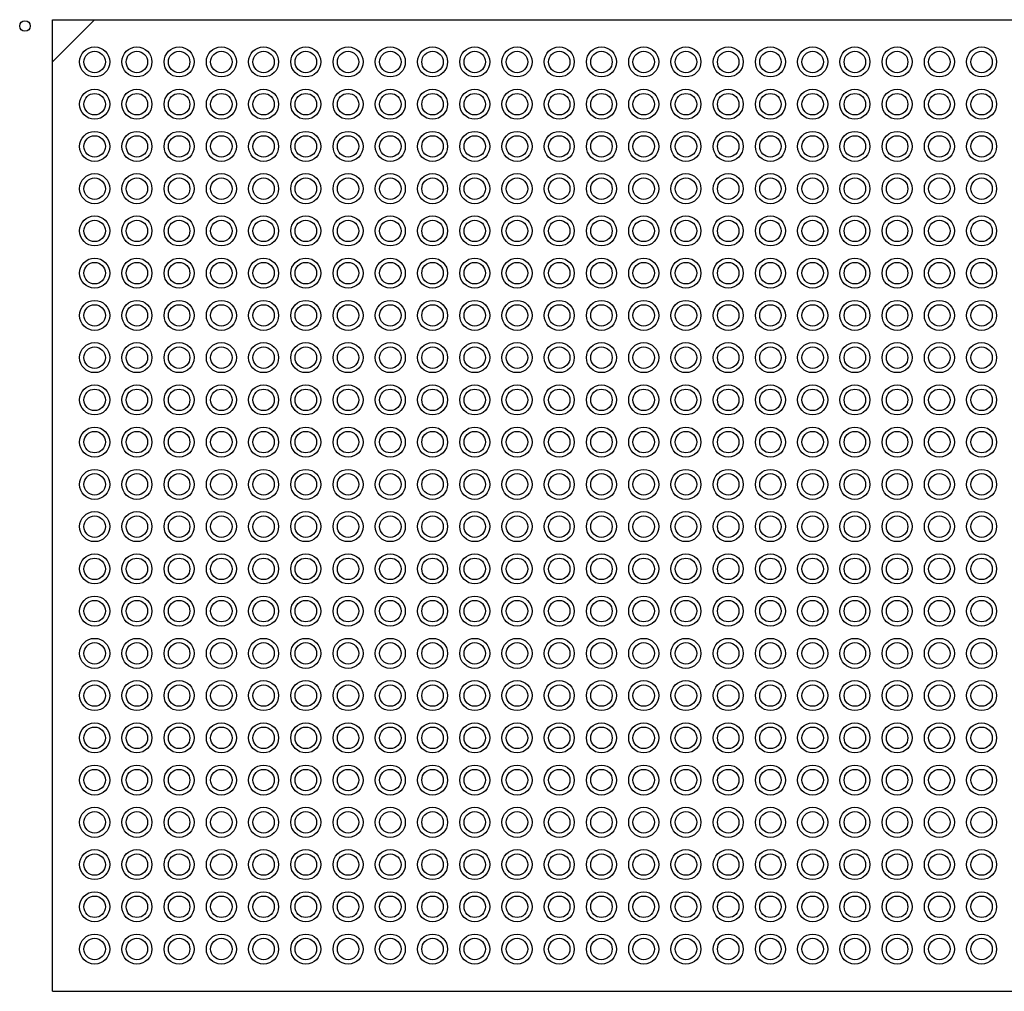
# Model space of a CAD drawing. Header units: millimetres. Extents: x -1 to 143, y -1 to 92.
# Tile 5 of 8: x 68 to 91, y 33 to 56. Entities that reach past the tile are written whole.
import ezdxf

# ---------------------------------------------------------------- set-up
doc = ezdxf.new("R2010")
doc.units = ezdxf.units.MM
for name, color, linetype in [('TopLayer', 1, 'Continuous'), ('TopOverlay', 2, 'Continuous'), ('TopPaste', 8, 'Continuous'), ('TopSolder', 216, 'Continuous')]:
    doc.layers.add(name, color=color, linetype=linetype)

msp = doc.modelspace()

# ---------------------------------------------------------------- linework, layer by layer
at = {"layer": 'TopLayer'}
for centre in [(69.509894, 54.950106), (70.509892, 54.950106), (71.50989, 54.950106), (72.509888, 54.950106), (73.509886, 54.950106), (74.509884, 54.950106), (75.509882, 54.950106), (76.50988, 54.950106), (77.509878, 54.950106), (78.509876, 54.950106), (79.510128, 54.950106), (80.510126, 54.950106), (81.510124, 54.950106), (82.510122, 54.950106), (83.51012, 54.950106), (84.510118, 54.950106), (85.510116, 54.950106), (86.510114, 54.950106), (87.510112, 54.950106), (88.51011, 54.950106), (89.510108, 54.950106), (90.510106, 54.950106), (69.509894, 53.950108), (70.509892, 53.950108), (71.50989, 53.950108), (72.509888, 53.950108), (73.509886, 53.950108), (74.509884, 53.950108), (75.509882, 53.950108), (76.50988, 53.950108), (77.509878, 53.950108), (78.509876, 53.950108), (79.510128, 53.950108), (80.510126, 53.950108), (81.510124, 53.950108), (82.510122, 53.950108), (83.51012, 53.950108), (84.510118, 53.950108), (85.510116, 53.950108), (86.510114, 53.950108), (87.510112, 53.950108), (88.51011, 53.950108), (89.510108, 53.950108), (90.510106, 53.950108), (69.509894, 52.95011), (70.509892, 52.95011), (71.50989, 52.95011), (72.509888, 52.95011), (73.509886, 52.95011), (74.509884, 52.95011), (75.509882, 52.95011), (76.50988, 52.95011), (77.509878, 52.95011), (78.509876, 52.95011), (79.510128, 52.95011), (80.510126, 52.95011), (81.510124, 52.95011), (82.510122, 52.95011), (83.51012, 52.95011), (84.510118, 52.95011), (85.510116, 52.95011), (86.510114, 52.95011), (87.510112, 52.95011), (88.51011, 52.95011), (89.510108, 52.95011), (90.510106, 52.95011), (69.509894, 51.950112), (70.509892, 51.950112), (71.50989, 51.950112), (72.509888, 51.950112), (73.509886, 51.950112), (74.509884, 51.950112), (75.509882, 51.950112), (76.50988, 51.950112), (77.509878, 51.950112), (78.509876, 51.950112), (79.510128, 51.950112), (80.510126, 51.950112), (81.510124, 51.950112), (82.510122, 51.950112), (83.51012, 51.950112), (84.510118, 51.950112), (85.510116, 51.950112), (86.510114, 51.950112), (87.510112, 51.950112), (88.51011, 51.950112), (89.510108, 51.950112), (90.510106, 51.950112), (69.509894, 50.950114), (70.509892, 50.950114), (71.50989, 50.950114), (72.509888, 50.950114), (73.509886, 50.950114), (74.509884, 50.950114), (75.509882, 50.950114), (76.50988, 50.950114), (77.509878, 50.950114), (78.509876, 50.950114), (79.510128, 50.950114), (80.510126, 50.950114), (81.510124, 50.950114), (82.510122, 50.950114), (83.51012, 50.950114), (84.510118, 50.950114), (85.510116, 50.950114), (86.510114, 50.950114), (87.510112, 50.950114), (88.51011, 50.950114), (89.510108, 50.950114), (90.510106, 50.950114), (69.509894, 49.950116), (70.509892, 49.950116), (71.50989, 49.950116), (72.509888, 49.950116), (73.509886, 49.950116), (74.509884, 49.950116), (75.509882, 49.950116), (76.50988, 49.950116), (77.509878, 49.950116), (78.509876, 49.950116), (79.510128, 49.950116), (80.510126, 49.950116), (81.510124, 49.950116), (82.510122, 49.950116), (83.51012, 49.950116), (84.510118, 49.950116), (85.510116, 49.950116), (86.510114, 49.950116), (87.510112, 49.950116), (88.51011, 49.950116), (89.510108, 49.950116), (90.510106, 49.950116), (69.509894, 48.950118), (70.509892, 48.950118), (71.50989, 48.950118), (72.509888, 48.950118), (73.509886, 48.950118), (74.509884, 48.950118), (75.509882, 48.950118), (76.50988, 48.950118), (77.509878, 48.950118), (78.509876, 48.950118), (79.510128, 48.950118), (80.510126, 48.950118), (81.510124, 48.950118), (82.510122, 48.950118), (83.51012, 48.950118), (84.510118, 48.950118), (85.510116, 48.950118), (86.510114, 48.950118), (87.510112, 48.950118), (88.51011, 48.950118), (89.510108, 48.950118), (90.510106, 48.950118), (69.509894, 47.95012), (70.509892, 47.95012), (71.50989, 47.95012), (72.509888, 47.95012), (73.509886, 47.95012), (74.509884, 47.95012), (75.509882, 47.95012), (76.50988, 47.95012), (77.509878, 47.95012), (78.509876, 47.95012), (79.510128, 47.95012), (80.510126, 47.95012), (81.510124, 47.95012), (82.510122, 47.95012), (83.51012, 47.95012), (84.510118, 47.95012), (85.510116, 47.95012), (86.510114, 47.95012), (87.510112, 47.95012), (88.51011, 47.95012), (89.510108, 47.95012), (90.510106, 47.95012), (69.509894, 46.950122), (70.509892, 46.950122), (71.50989, 46.950122), (72.509888, 46.950122), (73.509886, 46.950122), (74.509884, 46.950122), (75.509882, 46.950122), (76.50988, 46.950122), (77.509878, 46.950122), (78.509876, 46.950122), (79.510128, 46.950122), (80.510126, 46.950122), (81.510124, 46.950122), (82.510122, 46.950122), (83.51012, 46.950122), (84.510118, 46.950122), (85.510116, 46.950122), (86.510114, 46.950122), (87.510112, 46.950122), (88.51011, 46.950122), (89.510108, 46.950122), (90.510106, 46.950122), (69.509894, 45.950124), (70.509892, 45.950124), (71.50989, 45.950124), (72.509888, 45.950124), (73.509886, 45.950124), (74.509884, 45.950124), (75.509882, 45.950124), (76.50988, 45.950124), (77.509878, 45.950124), (78.509876, 45.950124), (79.510128, 45.950124), (80.510126, 45.950124), (81.510124, 45.950124), (82.510122, 45.950124), (83.51012, 45.950124), (84.510118, 45.950124), (85.510116, 45.950124), (86.510114, 45.950124), (87.510112, 45.950124), (88.51011, 45.950124), (89.510108, 45.950124), (90.510106, 45.950124), (69.509894, 44.949872), (70.509892, 44.949872), (71.50989, 44.949872), (72.509888, 44.949872), (73.509886, 44.949872), (74.509884, 44.949872), (75.509882, 44.949872), (76.50988, 44.949872), (77.509878, 44.949872), (78.509876, 44.949872), (79.510128, 44.949872), (80.510126, 44.949872), (81.510124, 44.949872), (82.510122, 44.949872), (83.51012, 44.949872), (84.510118, 44.949872), (85.510116, 44.949872), (86.510114, 44.949872), (87.510112, 44.949872), (88.51011, 44.949872), (89.510108, 44.949872), (90.510106, 44.949872), (69.509894, 43.949874), (70.509892, 43.949874), (71.50989, 43.949874), (72.509888, 43.949874), (73.509886, 43.949874), (74.509884, 43.949874), (75.509882, 43.949874), (76.50988, 43.949874), (77.509878, 43.949874), (78.509876, 43.949874), (79.510128, 43.949874), (80.510126, 43.949874), (81.510124, 43.949874), (82.510122, 43.949874), (83.51012, 43.949874), (84.510118, 43.949874), (85.510116, 43.949874), (86.510114, 43.949874), (87.510112, 43.949874), (88.51011, 43.949874), (89.510108, 43.949874), (90.510106, 43.949874), (69.509894, 42.949876), (70.509892, 42.949876), (71.50989, 42.949876), (72.509888, 42.949876), (73.509886, 42.949876), (74.509884, 42.949876), (75.509882, 42.949876), (76.50988, 42.949876), (77.509878, 42.949876), (78.509876, 42.949876), (79.510128, 42.949876), (80.510126, 42.949876), (81.510124, 42.949876), (82.510122, 42.949876), (83.51012, 42.949876), (84.510118, 42.949876), (85.510116, 42.949876), (86.510114, 42.949876), (87.510112, 42.949876), (88.51011, 42.949876), (89.510108, 42.949876), (90.510106, 42.949876), (69.509894, 41.949878), (70.509892, 41.949878), (71.50989, 41.949878), (72.509888, 41.949878), (73.509886, 41.949878), (74.509884, 41.949878), (75.509882, 41.949878), (76.50988, 41.949878), (77.509878, 41.949878), (78.509876, 41.949878), (79.510128, 41.949878), (80.510126, 41.949878), (81.510124, 41.949878), (82.510122, 41.949878), (83.51012, 41.949878), (84.510118, 41.949878), (85.510116, 41.949878), (86.510114, 41.949878), (87.510112, 41.949878), (88.51011, 41.949878), (89.510108, 41.949878), (90.510106, 41.949878), (69.509894, 40.94988), (70.509892, 40.94988), (71.50989, 40.94988), (72.509888, 40.94988), (73.509886, 40.94988), (74.509884, 40.94988), (75.509882, 40.94988), (76.50988, 40.94988), (77.509878, 40.94988), (78.509876, 40.94988), (79.510128, 40.94988), (80.510126, 40.94988), (81.510124, 40.94988), (82.510122, 40.94988), (83.51012, 40.94988), (84.510118, 40.94988), (85.510116, 40.94988), (86.510114, 40.94988), (87.510112, 40.94988), (88.51011, 40.94988), (89.510108, 40.94988), (90.510106, 40.94988), (69.509894, 39.949882), (70.509892, 39.949882), (71.50989, 39.949882), (72.509888, 39.949882), (73.509886, 39.949882), (74.509884, 39.949882), (75.509882, 39.949882), (76.50988, 39.949882), (77.509878, 39.949882), (78.509876, 39.949882), (79.510128, 39.949882), (80.510126, 39.949882), (81.510124, 39.949882), (82.510122, 39.949882), (83.51012, 39.949882), (84.510118, 39.949882), (85.510116, 39.949882), (86.510114, 39.949882), (87.510112, 39.949882), (88.51011, 39.949882), (89.510108, 39.949882), (90.510106, 39.949882), (69.509894, 38.949884), (70.509892, 38.949884), (71.50989, 38.949884), (72.509888, 38.949884), (73.509886, 38.949884), (74.509884, 38.949884), (75.509882, 38.949884), (76.50988, 38.949884), (77.509878, 38.949884), (78.509876, 38.949884), (79.510128, 38.949884), (80.510126, 38.949884), (81.510124, 38.949884), (82.510122, 38.949884), (83.51012, 38.949884), (84.510118, 38.949884), (85.510116, 38.949884), (86.510114, 38.949884), (87.510112, 38.949884), (88.51011, 38.949884), (89.510108, 38.949884), (90.510106, 38.949884), (69.509894, 37.949886), (70.509892, 37.949886), (71.50989, 37.949886), (72.509888, 37.949886), (73.509886, 37.949886), (74.509884, 37.949886), (75.509882, 37.949886), (76.50988, 37.949886), (77.509878, 37.949886), (78.509876, 37.949886), (79.510128, 37.949886), (80.510126, 37.949886), (81.510124, 37.949886), (82.510122, 37.949886), (83.51012, 37.949886), (84.510118, 37.949886), (85.510116, 37.949886), (86.510114, 37.949886), (87.510112, 37.949886), (88.51011, 37.949886), (89.510108, 37.949886), (90.510106, 37.949886), (69.509894, 36.949888), (70.509892, 36.949888), (71.50989, 36.949888), (72.509888, 36.949888), (73.509886, 36.949888), (74.509884, 36.949888), (75.509882, 36.949888), (76.50988, 36.949888), (77.509878, 36.949888), (78.509876, 36.949888), (79.510128, 36.949888), (80.510126, 36.949888), (81.510124, 36.949888), (82.510122, 36.949888), (83.51012, 36.949888), (84.510118, 36.949888), (85.510116, 36.949888), (86.510114, 36.949888), (87.510112, 36.949888), (88.51011, 36.949888), (89.510108, 36.949888), (90.510106, 36.949888), (69.509894, 35.94989), (70.509892, 35.94989), (71.50989, 35.94989), (72.509888, 35.94989), (73.509886, 35.94989), (74.509884, 35.94989), (75.509882, 35.94989), (76.50988, 35.94989), (77.509878, 35.94989), (78.509876, 35.94989), (79.510128, 35.94989), (80.510126, 35.94989), (81.510124, 35.94989), (82.510122, 35.94989), (83.51012, 35.94989), (84.510118, 35.94989), (85.510116, 35.94989), (86.510114, 35.94989), (87.510112, 35.94989), (88.51011, 35.94989), (89.510108, 35.94989), (90.510106, 35.94989), (69.509894, 34.949892), (70.509892, 34.949892), (71.50989, 34.949892), (72.509888, 34.949892), (73.509886, 34.949892), (74.509884, 34.949892), (75.509882, 34.949892), (76.50988, 34.949892), (77.509878, 34.949892), (78.509876, 34.949892), (79.510128, 34.949892), (80.510126, 34.949892), (81.510124, 34.949892), (82.510122, 34.949892), (83.51012, 34.949892), (84.510118, 34.949892), (85.510116, 34.949892), (86.510114, 34.949892), (87.510112, 34.949892), (88.51011, 34.949892), (89.510108, 34.949892), (90.510106, 34.949892), (69.509894, 33.949894), (70.509892, 33.949894), (71.50989, 33.949894), (72.509888, 33.949894), (73.509886, 33.949894), (74.509884, 33.949894), (75.509882, 33.949894), (76.50988, 33.949894), (77.509878, 33.949894), (78.509876, 33.949894), (79.510128, 33.949894), (80.510126, 33.949894), (81.510124, 33.949894), (82.510122, 33.949894), (83.51012, 33.949894), (84.510118, 33.949894), (85.510116, 33.949894), (86.510114, 33.949894), (87.510112, 33.949894), (88.51011, 33.949894), (89.510108, 33.949894), (90.510106, 33.949894)]:
    msp.add_circle(centre, 0.254, dxfattribs=at)
at = {"layer": 'TopOverlay'}
for p, q in [((68.509896, 54.950106), (69.509894, 55.950104)), ((68.509896, 32.949896), (68.509896, 55.950104)), ((68.509896, 55.950104), (91.510104, 55.950104)), ((68.509896, 32.949896), (91.510104, 32.949896))]:
    msp.add_line(p, q, dxfattribs=at)
msp.add_circle((67.85991, 55.79999), 0.124968, dxfattribs=at)
at = {"layer": 'TopPaste'}
for centre in [(69.509894, 54.950106), (70.509892, 54.950106), (71.50989, 54.950106), (72.509888, 54.950106), (73.509886, 54.950106), (74.509884, 54.950106), (75.509882, 54.950106), (76.50988, 54.950106), (77.509878, 54.950106), (78.509876, 54.950106), (79.510128, 54.950106), (80.510126, 54.950106), (81.510124, 54.950106), (82.510122, 54.950106), (83.51012, 54.950106), (84.510118, 54.950106), (85.510116, 54.950106), (86.510114, 54.950106), (87.510112, 54.950106), (88.51011, 54.950106), (89.510108, 54.950106), (90.510106, 54.950106), (69.509894, 53.950108), (70.509892, 53.950108), (71.50989, 53.950108), (72.509888, 53.950108), (73.509886, 53.950108), (74.509884, 53.950108), (75.509882, 53.950108), (76.50988, 53.950108), (77.509878, 53.950108), (78.509876, 53.950108), (79.510128, 53.950108), (80.510126, 53.950108), (81.510124, 53.950108), (82.510122, 53.950108), (83.51012, 53.950108), (84.510118, 53.950108), (85.510116, 53.950108), (86.510114, 53.950108), (87.510112, 53.950108), (88.51011, 53.950108), (89.510108, 53.950108), (90.510106, 53.950108), (69.509894, 52.95011), (70.509892, 52.95011), (71.50989, 52.95011), (72.509888, 52.95011), (73.509886, 52.95011), (74.509884, 52.95011), (75.509882, 52.95011), (76.50988, 52.95011), (77.509878, 52.95011), (78.509876, 52.95011), (79.510128, 52.95011), (80.510126, 52.95011), (81.510124, 52.95011), (82.510122, 52.95011), (83.51012, 52.95011), (84.510118, 52.95011), (85.510116, 52.95011), (86.510114, 52.95011), (87.510112, 52.95011), (88.51011, 52.95011), (89.510108, 52.95011), (90.510106, 52.95011), (69.509894, 51.950112), (70.509892, 51.950112), (71.50989, 51.950112), (72.509888, 51.950112), (73.509886, 51.950112), (74.509884, 51.950112), (75.509882, 51.950112), (76.50988, 51.950112), (77.509878, 51.950112), (78.509876, 51.950112), (79.510128, 51.950112), (80.510126, 51.950112), (81.510124, 51.950112), (82.510122, 51.950112), (83.51012, 51.950112), (84.510118, 51.950112), (85.510116, 51.950112), (86.510114, 51.950112), (87.510112, 51.950112), (88.51011, 51.950112), (89.510108, 51.950112), (90.510106, 51.950112), (69.509894, 50.950114), (70.509892, 50.950114), (71.50989, 50.950114), (72.509888, 50.950114), (73.509886, 50.950114), (74.509884, 50.950114), (75.509882, 50.950114), (76.50988, 50.950114), (77.509878, 50.950114), (78.509876, 50.950114), (79.510128, 50.950114), (80.510126, 50.950114), (81.510124, 50.950114), (82.510122, 50.950114), (83.51012, 50.950114), (84.510118, 50.950114), (85.510116, 50.950114), (86.510114, 50.950114), (87.510112, 50.950114), (88.51011, 50.950114), (89.510108, 50.950114), (90.510106, 50.950114), (69.509894, 49.950116), (70.509892, 49.950116), (71.50989, 49.950116), (72.509888, 49.950116), (73.509886, 49.950116), (74.509884, 49.950116), (75.509882, 49.950116), (76.50988, 49.950116), (77.509878, 49.950116), (78.509876, 49.950116), (79.510128, 49.950116), (80.510126, 49.950116), (81.510124, 49.950116), (82.510122, 49.950116), (83.51012, 49.950116), (84.510118, 49.950116), (85.510116, 49.950116), (86.510114, 49.950116), (87.510112, 49.950116), (88.51011, 49.950116), (89.510108, 49.950116), (90.510106, 49.950116), (69.509894, 48.950118), (70.509892, 48.950118), (71.50989, 48.950118), (72.509888, 48.950118), (73.509886, 48.950118), (74.509884, 48.950118), (75.509882, 48.950118), (76.50988, 48.950118), (77.509878, 48.950118), (78.509876, 48.950118), (79.510128, 48.950118), (80.510126, 48.950118), (81.510124, 48.950118), (82.510122, 48.950118), (83.51012, 48.950118), (84.510118, 48.950118), (85.510116, 48.950118), (86.510114, 48.950118), (87.510112, 48.950118), (88.51011, 48.950118), (89.510108, 48.950118), (90.510106, 48.950118), (69.509894, 47.95012), (70.509892, 47.95012), (71.50989, 47.95012), (72.509888, 47.95012), (73.509886, 47.95012), (74.509884, 47.95012), (75.509882, 47.95012), (76.50988, 47.95012), (77.509878, 47.95012), (78.509876, 47.95012), (79.510128, 47.95012), (80.510126, 47.95012), (81.510124, 47.95012), (82.510122, 47.95012), (83.51012, 47.95012), (84.510118, 47.95012), (85.510116, 47.95012), (86.510114, 47.95012), (87.510112, 47.95012), (88.51011, 47.95012), (89.510108, 47.95012), (90.510106, 47.95012), (69.509894, 46.950122), (70.509892, 46.950122), (71.50989, 46.950122), (72.509888, 46.950122), (73.509886, 46.950122), (74.509884, 46.950122), (75.509882, 46.950122), (76.50988, 46.950122), (77.509878, 46.950122), (78.509876, 46.950122), (79.510128, 46.950122), (80.510126, 46.950122), (81.510124, 46.950122), (82.510122, 46.950122), (83.51012, 46.950122), (84.510118, 46.950122), (85.510116, 46.950122), (86.510114, 46.950122), (87.510112, 46.950122), (88.51011, 46.950122), (89.510108, 46.950122), (90.510106, 46.950122), (69.509894, 45.950124), (70.509892, 45.950124), (71.50989, 45.950124), (72.509888, 45.950124), (73.509886, 45.950124), (74.509884, 45.950124), (75.509882, 45.950124), (76.50988, 45.950124), (77.509878, 45.950124), (78.509876, 45.950124), (79.510128, 45.950124), (80.510126, 45.950124), (81.510124, 45.950124), (82.510122, 45.950124), (83.51012, 45.950124), (84.510118, 45.950124), (85.510116, 45.950124), (86.510114, 45.950124), (87.510112, 45.950124), (88.51011, 45.950124), (89.510108, 45.950124), (90.510106, 45.950124), (69.509894, 44.949872), (70.509892, 44.949872), (71.50989, 44.949872), (72.509888, 44.949872), (73.509886, 44.949872), (74.509884, 44.949872), (75.509882, 44.949872), (76.50988, 44.949872), (77.509878, 44.949872), (78.509876, 44.949872), (79.510128, 44.949872), (80.510126, 44.949872), (81.510124, 44.949872), (82.510122, 44.949872), (83.51012, 44.949872), (84.510118, 44.949872), (85.510116, 44.949872), (86.510114, 44.949872), (87.510112, 44.949872), (88.51011, 44.949872), (89.510108, 44.949872), (90.510106, 44.949872), (69.509894, 43.949874), (70.509892, 43.949874), (71.50989, 43.949874), (72.509888, 43.949874), (73.509886, 43.949874), (74.509884, 43.949874), (75.509882, 43.949874), (76.50988, 43.949874), (77.509878, 43.949874), (78.509876, 43.949874), (79.510128, 43.949874), (80.510126, 43.949874), (81.510124, 43.949874), (82.510122, 43.949874), (83.51012, 43.949874), (84.510118, 43.949874), (85.510116, 43.949874), (86.510114, 43.949874), (87.510112, 43.949874), (88.51011, 43.949874), (89.510108, 43.949874), (90.510106, 43.949874), (69.509894, 42.949876), (70.509892, 42.949876), (71.50989, 42.949876), (72.509888, 42.949876), (73.509886, 42.949876), (74.509884, 42.949876), (75.509882, 42.949876), (76.50988, 42.949876), (77.509878, 42.949876), (78.509876, 42.949876), (79.510128, 42.949876), (80.510126, 42.949876), (81.510124, 42.949876), (82.510122, 42.949876), (83.51012, 42.949876), (84.510118, 42.949876), (85.510116, 42.949876), (86.510114, 42.949876), (87.510112, 42.949876), (88.51011, 42.949876), (89.510108, 42.949876), (90.510106, 42.949876), (69.509894, 41.949878), (70.509892, 41.949878), (71.50989, 41.949878), (72.509888, 41.949878), (73.509886, 41.949878), (74.509884, 41.949878), (75.509882, 41.949878), (76.50988, 41.949878), (77.509878, 41.949878), (78.509876, 41.949878), (79.510128, 41.949878), (80.510126, 41.949878), (81.510124, 41.949878), (82.510122, 41.949878), (83.51012, 41.949878), (84.510118, 41.949878), (85.510116, 41.949878), (86.510114, 41.949878), (87.510112, 41.949878), (88.51011, 41.949878), (89.510108, 41.949878), (90.510106, 41.949878), (69.509894, 40.94988), (70.509892, 40.94988), (71.50989, 40.94988), (72.509888, 40.94988), (73.509886, 40.94988), (74.509884, 40.94988), (75.509882, 40.94988), (76.50988, 40.94988), (77.509878, 40.94988), (78.509876, 40.94988), (79.510128, 40.94988), (80.510126, 40.94988), (81.510124, 40.94988), (82.510122, 40.94988), (83.51012, 40.94988), (84.510118, 40.94988), (85.510116, 40.94988), (86.510114, 40.94988), (87.510112, 40.94988), (88.51011, 40.94988), (89.510108, 40.94988), (90.510106, 40.94988), (69.509894, 39.949882), (70.509892, 39.949882), (71.50989, 39.949882), (72.509888, 39.949882), (73.509886, 39.949882), (74.509884, 39.949882), (75.509882, 39.949882), (76.50988, 39.949882), (77.509878, 39.949882), (78.509876, 39.949882), (79.510128, 39.949882), (80.510126, 39.949882), (81.510124, 39.949882), (82.510122, 39.949882), (83.51012, 39.949882), (84.510118, 39.949882), (85.510116, 39.949882), (86.510114, 39.949882), (87.510112, 39.949882), (88.51011, 39.949882), (89.510108, 39.949882), (90.510106, 39.949882), (69.509894, 38.949884), (70.509892, 38.949884), (71.50989, 38.949884), (72.509888, 38.949884), (73.509886, 38.949884), (74.509884, 38.949884), (75.509882, 38.949884), (76.50988, 38.949884), (77.509878, 38.949884), (78.509876, 38.949884), (79.510128, 38.949884), (80.510126, 38.949884), (81.510124, 38.949884), (82.510122, 38.949884), (83.51012, 38.949884), (84.510118, 38.949884), (85.510116, 38.949884), (86.510114, 38.949884), (87.510112, 38.949884), (88.51011, 38.949884), (89.510108, 38.949884), (90.510106, 38.949884), (69.509894, 37.949886), (70.509892, 37.949886), (71.50989, 37.949886), (72.509888, 37.949886), (73.509886, 37.949886), (74.509884, 37.949886), (75.509882, 37.949886), (76.50988, 37.949886), (77.509878, 37.949886), (78.509876, 37.949886), (79.510128, 37.949886), (80.510126, 37.949886), (81.510124, 37.949886), (82.510122, 37.949886), (83.51012, 37.949886), (84.510118, 37.949886), (85.510116, 37.949886), (86.510114, 37.949886), (87.510112, 37.949886), (88.51011, 37.949886), (89.510108, 37.949886), (90.510106, 37.949886), (69.509894, 36.949888), (70.509892, 36.949888), (71.50989, 36.949888), (72.509888, 36.949888), (73.509886, 36.949888), (74.509884, 36.949888), (75.509882, 36.949888), (76.50988, 36.949888), (77.509878, 36.949888), (78.509876, 36.949888), (79.510128, 36.949888), (80.510126, 36.949888), (81.510124, 36.949888), (82.510122, 36.949888), (83.51012, 36.949888), (84.510118, 36.949888), (85.510116, 36.949888), (86.510114, 36.949888), (87.510112, 36.949888), (88.51011, 36.949888), (89.510108, 36.949888), (90.510106, 36.949888), (69.509894, 35.94989), (70.509892, 35.94989), (71.50989, 35.94989), (72.509888, 35.94989), (73.509886, 35.94989), (74.509884, 35.94989), (75.509882, 35.94989), (76.50988, 35.94989), (77.509878, 35.94989), (78.509876, 35.94989), (79.510128, 35.94989), (80.510126, 35.94989), (81.510124, 35.94989), (82.510122, 35.94989), (83.51012, 35.94989), (84.510118, 35.94989), (85.510116, 35.94989), (86.510114, 35.94989), (87.510112, 35.94989), (88.51011, 35.94989), (89.510108, 35.94989), (90.510106, 35.94989), (69.509894, 34.949892), (70.509892, 34.949892), (71.50989, 34.949892), (72.509888, 34.949892), (73.509886, 34.949892), (74.509884, 34.949892), (75.509882, 34.949892), (76.50988, 34.949892), (77.509878, 34.949892), (78.509876, 34.949892), (79.510128, 34.949892), (80.510126, 34.949892), (81.510124, 34.949892), (82.510122, 34.949892), (83.51012, 34.949892), (84.510118, 34.949892), (85.510116, 34.949892), (86.510114, 34.949892), (87.510112, 34.949892), (88.51011, 34.949892), (89.510108, 34.949892), (90.510106, 34.949892), (69.509894, 33.949894), (70.509892, 33.949894), (71.50989, 33.949894), (72.509888, 33.949894), (73.509886, 33.949894), (74.509884, 33.949894), (75.509882, 33.949894), (76.50988, 33.949894), (77.509878, 33.949894), (78.509876, 33.949894), (79.510128, 33.949894), (80.510126, 33.949894), (81.510124, 33.949894), (82.510122, 33.949894), (83.51012, 33.949894), (84.510118, 33.949894), (85.510116, 33.949894), (86.510114, 33.949894), (87.510112, 33.949894), (88.51011, 33.949894), (89.510108, 33.949894), (90.510106, 33.949894)]:
    msp.add_circle(centre, 0.254, dxfattribs=at)
at = {"layer": 'TopSolder'}
for centre in [(69.509894, 54.950106), (70.509892, 54.950106), (71.50989, 54.950106), (72.509888, 54.950106), (73.509886, 54.950106), (74.509884, 54.950106), (75.509882, 54.950106), (76.50988, 54.950106), (77.509878, 54.950106), (78.509876, 54.950106), (79.510128, 54.950106), (80.510126, 54.950106), (81.510124, 54.950106), (82.510122, 54.950106), (83.51012, 54.950106), (84.510118, 54.950106), (85.510116, 54.950106), (86.510114, 54.950106), (87.510112, 54.950106), (88.51011, 54.950106), (89.510108, 54.950106), (90.510106, 54.950106), (69.509894, 53.950108), (70.509892, 53.950108), (71.50989, 53.950108), (72.509888, 53.950108), (73.509886, 53.950108), (74.509884, 53.950108), (75.509882, 53.950108), (76.50988, 53.950108), (77.509878, 53.950108), (78.509876, 53.950108), (79.510128, 53.950108), (80.510126, 53.950108), (81.510124, 53.950108), (82.510122, 53.950108), (83.51012, 53.950108), (84.510118, 53.950108), (85.510116, 53.950108), (86.510114, 53.950108), (87.510112, 53.950108), (88.51011, 53.950108), (89.510108, 53.950108), (90.510106, 53.950108), (69.509894, 52.95011), (70.509892, 52.95011), (71.50989, 52.95011), (72.509888, 52.95011), (73.509886, 52.95011), (74.509884, 52.95011), (75.509882, 52.95011), (76.50988, 52.95011), (77.509878, 52.95011), (78.509876, 52.95011), (79.510128, 52.95011), (80.510126, 52.95011), (81.510124, 52.95011), (82.510122, 52.95011), (83.51012, 52.95011), (84.510118, 52.95011), (85.510116, 52.95011), (86.510114, 52.95011), (87.510112, 52.95011), (88.51011, 52.95011), (89.510108, 52.95011), (90.510106, 52.95011), (69.509894, 51.950112), (70.509892, 51.950112), (71.50989, 51.950112), (72.509888, 51.950112), (73.509886, 51.950112), (74.509884, 51.950112), (75.509882, 51.950112), (76.50988, 51.950112), (77.509878, 51.950112), (78.509876, 51.950112), (79.510128, 51.950112), (80.510126, 51.950112), (81.510124, 51.950112), (82.510122, 51.950112), (83.51012, 51.950112), (84.510118, 51.950112), (85.510116, 51.950112), (86.510114, 51.950112), (87.510112, 51.950112), (88.51011, 51.950112), (89.510108, 51.950112), (90.510106, 51.950112), (69.509894, 50.950114), (70.509892, 50.950114), (71.50989, 50.950114), (72.509888, 50.950114), (73.509886, 50.950114), (74.509884, 50.950114), (75.509882, 50.950114), (76.50988, 50.950114), (77.509878, 50.950114), (78.509876, 50.950114), (79.510128, 50.950114), (80.510126, 50.950114), (81.510124, 50.950114), (82.510122, 50.950114), (83.51012, 50.950114), (84.510118, 50.950114), (85.510116, 50.950114), (86.510114, 50.950114), (87.510112, 50.950114), (88.51011, 50.950114), (89.510108, 50.950114), (90.510106, 50.950114), (69.509894, 49.950116), (70.509892, 49.950116), (71.50989, 49.950116), (72.509888, 49.950116), (73.509886, 49.950116), (74.509884, 49.950116), (75.509882, 49.950116), (76.50988, 49.950116), (77.509878, 49.950116), (78.509876, 49.950116), (79.510128, 49.950116), (80.510126, 49.950116), (81.510124, 49.950116), (82.510122, 49.950116), (83.51012, 49.950116), (84.510118, 49.950116), (85.510116, 49.950116), (86.510114, 49.950116), (87.510112, 49.950116), (88.51011, 49.950116), (89.510108, 49.950116), (90.510106, 49.950116), (69.509894, 48.950118), (70.509892, 48.950118), (71.50989, 48.950118), (72.509888, 48.950118), (73.509886, 48.950118), (74.509884, 48.950118), (75.509882, 48.950118), (76.50988, 48.950118), (77.509878, 48.950118), (78.509876, 48.950118), (79.510128, 48.950118), (80.510126, 48.950118), (81.510124, 48.950118), (82.510122, 48.950118), (83.51012, 48.950118), (84.510118, 48.950118), (85.510116, 48.950118), (86.510114, 48.950118), (87.510112, 48.950118), (88.51011, 48.950118), (89.510108, 48.950118), (90.510106, 48.950118), (69.509894, 47.95012), (70.509892, 47.95012), (71.50989, 47.95012), (72.509888, 47.95012), (73.509886, 47.95012), (74.509884, 47.95012), (75.509882, 47.95012), (76.50988, 47.95012), (77.509878, 47.95012), (78.509876, 47.95012), (79.510128, 47.95012), (80.510126, 47.95012), (81.510124, 47.95012), (82.510122, 47.95012), (83.51012, 47.95012), (84.510118, 47.95012), (85.510116, 47.95012), (86.510114, 47.95012), (87.510112, 47.95012), (88.51011, 47.95012), (89.510108, 47.95012), (90.510106, 47.95012), (69.509894, 46.950122), (70.509892, 46.950122), (71.50989, 46.950122), (72.509888, 46.950122), (73.509886, 46.950122), (74.509884, 46.950122), (75.509882, 46.950122), (76.50988, 46.950122), (77.509878, 46.950122), (78.509876, 46.950122), (79.510128, 46.950122), (80.510126, 46.950122), (81.510124, 46.950122), (82.510122, 46.950122), (83.51012, 46.950122), (84.510118, 46.950122), (85.510116, 46.950122), (86.510114, 46.950122), (87.510112, 46.950122), (88.51011, 46.950122), (89.510108, 46.950122), (90.510106, 46.950122), (69.509894, 45.950124), (70.509892, 45.950124), (71.50989, 45.950124), (72.509888, 45.950124), (73.509886, 45.950124), (74.509884, 45.950124), (75.509882, 45.950124), (76.50988, 45.950124), (77.509878, 45.950124), (78.509876, 45.950124), (79.510128, 45.950124), (80.510126, 45.950124), (81.510124, 45.950124), (82.510122, 45.950124), (83.51012, 45.950124), (84.510118, 45.950124), (85.510116, 45.950124), (86.510114, 45.950124), (87.510112, 45.950124), (88.51011, 45.950124), (89.510108, 45.950124), (90.510106, 45.950124), (69.509894, 44.949872), (70.509892, 44.949872), (71.50989, 44.949872), (72.509888, 44.949872), (73.509886, 44.949872), (74.509884, 44.949872), (75.509882, 44.949872), (76.50988, 44.949872), (77.509878, 44.949872), (78.509876, 44.949872), (79.510128, 44.949872), (80.510126, 44.949872), (81.510124, 44.949872), (82.510122, 44.949872), (83.51012, 44.949872), (84.510118, 44.949872), (85.510116, 44.949872), (86.510114, 44.949872), (87.510112, 44.949872), (88.51011, 44.949872), (89.510108, 44.949872), (90.510106, 44.949872), (69.509894, 43.949874), (70.509892, 43.949874), (71.50989, 43.949874), (72.509888, 43.949874), (73.509886, 43.949874), (74.509884, 43.949874), (75.509882, 43.949874), (76.50988, 43.949874), (77.509878, 43.949874), (78.509876, 43.949874), (79.510128, 43.949874), (80.510126, 43.949874), (81.510124, 43.949874), (82.510122, 43.949874), (83.51012, 43.949874), (84.510118, 43.949874), (85.510116, 43.949874), (86.510114, 43.949874), (87.510112, 43.949874), (88.51011, 43.949874), (89.510108, 43.949874), (90.510106, 43.949874), (69.509894, 42.949876), (70.509892, 42.949876), (71.50989, 42.949876), (72.509888, 42.949876), (73.509886, 42.949876), (74.509884, 42.949876), (75.509882, 42.949876), (76.50988, 42.949876), (77.509878, 42.949876), (78.509876, 42.949876), (79.510128, 42.949876), (80.510126, 42.949876), (81.510124, 42.949876), (82.510122, 42.949876), (83.51012, 42.949876), (84.510118, 42.949876), (85.510116, 42.949876), (86.510114, 42.949876), (87.510112, 42.949876), (88.51011, 42.949876), (89.510108, 42.949876), (90.510106, 42.949876), (69.509894, 41.949878), (70.509892, 41.949878), (71.50989, 41.949878), (72.509888, 41.949878), (73.509886, 41.949878), (74.509884, 41.949878), (75.509882, 41.949878), (76.50988, 41.949878), (77.509878, 41.949878), (78.509876, 41.949878), (79.510128, 41.949878), (80.510126, 41.949878), (81.510124, 41.949878), (82.510122, 41.949878), (83.51012, 41.949878), (84.510118, 41.949878), (85.510116, 41.949878), (86.510114, 41.949878), (87.510112, 41.949878), (88.51011, 41.949878), (89.510108, 41.949878), (90.510106, 41.949878), (69.509894, 40.94988), (70.509892, 40.94988), (71.50989, 40.94988), (72.509888, 40.94988), (73.509886, 40.94988), (74.509884, 40.94988), (75.509882, 40.94988), (76.50988, 40.94988), (77.509878, 40.94988), (78.509876, 40.94988), (79.510128, 40.94988), (80.510126, 40.94988), (81.510124, 40.94988), (82.510122, 40.94988), (83.51012, 40.94988), (84.510118, 40.94988), (85.510116, 40.94988), (86.510114, 40.94988), (87.510112, 40.94988), (88.51011, 40.94988), (89.510108, 40.94988), (90.510106, 40.94988), (69.509894, 39.949882), (70.509892, 39.949882), (71.50989, 39.949882), (72.509888, 39.949882), (73.509886, 39.949882), (74.509884, 39.949882), (75.509882, 39.949882), (76.50988, 39.949882), (77.509878, 39.949882), (78.509876, 39.949882), (79.510128, 39.949882), (80.510126, 39.949882), (81.510124, 39.949882), (82.510122, 39.949882), (83.51012, 39.949882), (84.510118, 39.949882), (85.510116, 39.949882), (86.510114, 39.949882), (87.510112, 39.949882), (88.51011, 39.949882), (89.510108, 39.949882), (90.510106, 39.949882), (69.509894, 38.949884), (70.509892, 38.949884), (71.50989, 38.949884), (72.509888, 38.949884), (73.509886, 38.949884), (74.509884, 38.949884), (75.509882, 38.949884), (76.50988, 38.949884), (77.509878, 38.949884), (78.509876, 38.949884), (79.510128, 38.949884), (80.510126, 38.949884), (81.510124, 38.949884), (82.510122, 38.949884), (83.51012, 38.949884), (84.510118, 38.949884), (85.510116, 38.949884), (86.510114, 38.949884), (87.510112, 38.949884), (88.51011, 38.949884), (89.510108, 38.949884), (90.510106, 38.949884), (69.509894, 37.949886), (70.509892, 37.949886), (71.50989, 37.949886), (72.509888, 37.949886), (73.509886, 37.949886), (74.509884, 37.949886), (75.509882, 37.949886), (76.50988, 37.949886), (77.509878, 37.949886), (78.509876, 37.949886), (79.510128, 37.949886), (80.510126, 37.949886), (81.510124, 37.949886), (82.510122, 37.949886), (83.51012, 37.949886), (84.510118, 37.949886), (85.510116, 37.949886), (86.510114, 37.949886), (87.510112, 37.949886), (88.51011, 37.949886), (89.510108, 37.949886), (90.510106, 37.949886), (69.509894, 36.949888), (70.509892, 36.949888), (71.50989, 36.949888), (72.509888, 36.949888), (73.509886, 36.949888), (74.509884, 36.949888), (75.509882, 36.949888), (76.50988, 36.949888), (77.509878, 36.949888), (78.509876, 36.949888), (79.510128, 36.949888), (80.510126, 36.949888), (81.510124, 36.949888), (82.510122, 36.949888), (83.51012, 36.949888), (84.510118, 36.949888), (85.510116, 36.949888), (86.510114, 36.949888), (87.510112, 36.949888), (88.51011, 36.949888), (89.510108, 36.949888), (90.510106, 36.949888), (69.509894, 35.94989), (70.509892, 35.94989), (71.50989, 35.94989), (72.509888, 35.94989), (73.509886, 35.94989), (74.509884, 35.94989), (75.509882, 35.94989), (76.50988, 35.94989), (77.509878, 35.94989), (78.509876, 35.94989), (79.510128, 35.94989), (80.510126, 35.94989), (81.510124, 35.94989), (82.510122, 35.94989), (83.51012, 35.94989), (84.510118, 35.94989), (85.510116, 35.94989), (86.510114, 35.94989), (87.510112, 35.94989), (88.51011, 35.94989), (89.510108, 35.94989), (90.510106, 35.94989), (69.509894, 34.949892), (70.509892, 34.949892), (71.50989, 34.949892), (72.509888, 34.949892), (73.509886, 34.949892), (74.509884, 34.949892), (75.509882, 34.949892), (76.50988, 34.949892), (77.509878, 34.949892), (78.509876, 34.949892), (79.510128, 34.949892), (80.510126, 34.949892), (81.510124, 34.949892), (82.510122, 34.949892), (83.51012, 34.949892), (84.510118, 34.949892), (85.510116, 34.949892), (86.510114, 34.949892), (87.510112, 34.949892), (88.51011, 34.949892), (89.510108, 34.949892), (90.510106, 34.949892), (69.509894, 33.949894), (70.509892, 33.949894), (71.50989, 33.949894), (72.509888, 33.949894), (73.509886, 33.949894), (74.509884, 33.949894), (75.509882, 33.949894), (76.50988, 33.949894), (77.509878, 33.949894), (78.509876, 33.949894), (79.510128, 33.949894), (80.510126, 33.949894), (81.510124, 33.949894), (82.510122, 33.949894), (83.51012, 33.949894), (84.510118, 33.949894), (85.510116, 33.949894), (86.510114, 33.949894), (87.510112, 33.949894), (88.51011, 33.949894), (89.510108, 33.949894), (90.510106, 33.949894)]:
    msp.add_circle(centre, 0.3556, dxfattribs=at)

doc.saveas('drawing.dxf')
